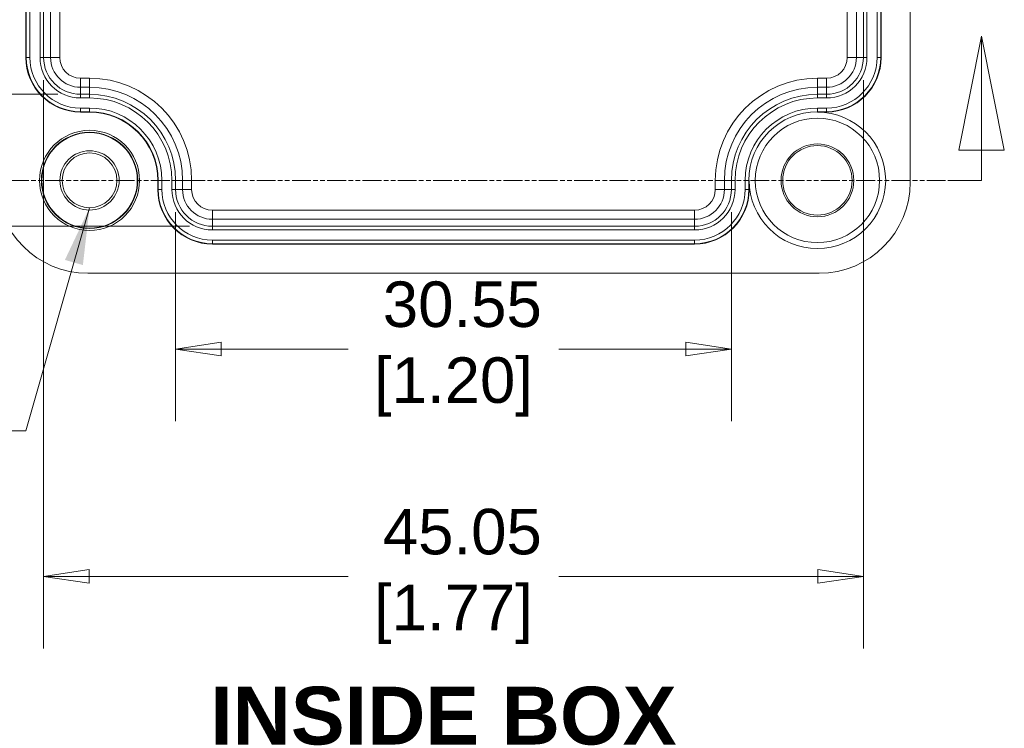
# Model space of a CAD drawing. Header units: millimetres. Extents: x 7 to 342, y 7 to 263.
# Tile 17 of 32: x 139 to 193, y 81 to 119. Entities that reach past the tile are written whole.
import ezdxf

# ---------------------------------------------------------------- set-up
doc = ezdxf.new("R2010")
doc.units = ezdxf.units.MM
doc.header["$LTSCALE"] = 1.25
doc.linetypes.add('DOUBLE_DASH_CHAIN', pattern=[1.2403, 0.6614, -0.0827, 0.1654, -0.0827, 0.1654, -0.0827])
for name, color, linetype, lineweight in [('Dimension (ANSI)', 7, 'Continuous', 9), ('Section Line (ANSI)', 7, 'DOUBLE_DASH_CHAIN', 9), ('Symbol (ANSI)', 7, 'Continuous', 9), ('Visible (ANSI)', 7, 'Continuous', 9), ('Visible Narrow (ANSI)', 7, 'Continuous', 9)]:
    doc.layers.add(name, color=color, linetype=linetype, lineweight=lineweight)
doc.styles.add('Label Text (ANSI)', font='arialbd.ttf')
doc.styles.add('Note Text (ANSI)', font='arial.ttf')
doc.dimstyles.new('Default - mm (ANSI)', dxfattribs={"dimscale": 1.25, "dimtxt": 2, "dimasz": 2, "dimexe": 3.175, "dimexo": 1, "dimgap": 0.8, "dimtad": 0, "dimtih": 1, "dimtoh": 1, "dimrnd": 1e-08, "dimzin": 4, "dimdsep": 46, "dimtxsty": 'Note Text (ANSI)', "dimblk": 'Filled-1', "dimcen": 0.09, "dimdle": 10, "dimclrd": 256, "dimclre": 256, "dimclrt": 256, "dimadec": 1, "dimazin": 0, "dimtfac": 1.524, "dimtofl": 0, "dimtmove": 0, "dimatfit": 3, "dimfxl": 0, "dimtolj": 1, "dimtzin": 0, "dimlwd": -1, "dimlwe": -1, "dimarcsym": 0})
doc.dimstyles.new('Default - mm (ANSI)$7', dxfattribs={"dimscale": 1.25, "dimtxt": 2, "dimasz": 2.5, "dimexe": 3.175, "dimexo": 1, "dimgap": 0.8, "dimtad": 0, "dimtih": 1, "dimtoh": 1, "dimrnd": 1e-08, "dimzin": 4, "dimdsep": 46, "dimtxsty": 'Note Text (ANSI)', "dimblk": 'Filled-1', "dimcen": 0.09, "dimdle": 10, "dimclrd": 256, "dimclre": 256, "dimclrt": 256, "dimadec": 1, "dimazin": 0, "dimtfac": 1.524, "dimtofl": 0, "dimtmove": 0, "dimatfit": 3, "dimfxl": 0, "dimtolj": 1, "dimtzin": 0, "dimlwd": -1, "dimlwe": -1, "dimarcsym": 0})

# ---------------------------------------------------------------- blocks, each defined once
blk = doc.blocks.new('Filled-1')
at = {"color": 0}
for p, q in [((0, 0), (-1, 0.15)), ((-1, 0.15), (-1, -0.15)), ((-1, 0), (0, 0)), ((-1, -0.15), (0, 0))]:
    blk.add_line(p, q, dxfattribs=at)
at = {"color": 0, "flags": 128}
blk.add_lwpolyline([(-1, -0.15), (0, 0), (-1, 0.15), (-1, -0.15)], dxfattribs=at)
at = {"color": 0}
blk.add_solid([(-1, -0.15), (0, 0), (-1, 0.15), (-1, -0.15)], dxfattribs=at)
blk = doc.blocks.new('*D19')
at = {"layer": 'Defpoints', "color": 0, "transparency": 16777216}
for p in [(149.686, 148.144), (121.813, 108.099), (149.686, 108.099)]:
    blk.add_point(p, dxfattribs=at)
at = {"layer": 'Dimension (ANSI)', "transparency": 16777216}
for p, q in [((148.436, 148.144), (117.844, 148.144)), ((121.813, 145.644), (121.813, 136.709)), ((121.813, 110.599), (121.813, 127.328)), ((148.436, 108.099), (117.844, 108.099))]:
    blk.add_line(p, q, dxfattribs=at)
at = {"layer": 'Dimension (ANSI)', "transparency": 16777216, "xscale": 2.5, "yscale": 2.5, "zscale": 2.5}
for p, rotation in [((121.813, 148.144), 90), ((121.813, 108.099), 270)]:
    blk.add_blockref('Filled-1', p, dxfattribs=dict(at, rotation=rotation))
at = {"layer": 'Dimension (ANSI)', "transparency": 16777216, "insert": (121.813, 132.018), "char_height": 2.5, "attachment_point": 5, "style": 'Note Text (ANSI)'}
blk.add_mtext('\\A1; 40.05\\P[1.58]', dxfattribs=at)
blk = doc.blocks.new('*D20')
at = {"layer": 'Defpoints', "color": 0, "transparency": 16777216}
for p in [(140.413, 117.371), (185.459, 117.371), (185.459, 88.871)]:
    blk.add_point(p, dxfattribs=at)
at = {"layer": 'Dimension (ANSI)', "transparency": 16777216}
for p, q in [((140.413, 116.121), (140.413, 84.903)), ((185.459, 116.121), (185.459, 84.903)), ((142.913, 88.871), (157.151, 88.871)), ((182.959, 88.871), (168.721, 88.871))]:
    blk.add_line(p, q, dxfattribs=at)
at = {"layer": 'Dimension (ANSI)', "transparency": 16777216, "xscale": 2.5, "yscale": 2.5, "zscale": 2.5, "rotation": 180}
blk.add_blockref('Filled-1', (140.413, 88.871), dxfattribs=at)
at = {"layer": 'Dimension (ANSI)', "transparency": 16777216, "xscale": 2.5, "yscale": 2.5, "zscale": 2.5}
blk.add_blockref('Filled-1', (185.459, 88.871), dxfattribs=at)
at = {"layer": 'Dimension (ANSI)', "transparency": 16777216, "insert": (162.936, 88.871), "char_height": 2.5, "attachment_point": 5, "style": 'Note Text (ANSI)'}
blk.add_mtext('\\A1; 45.05\\P[1.77]', dxfattribs=at)
blk = doc.blocks.new('*D30')
at = {"layer": 'Defpoints', "color": 0, "transparency": 16777216}
for p in [(147.663, 110.121), (178.209, 110.121), (178.209, 101.359)]:
    blk.add_point(p, dxfattribs=at)
at = {"layer": 'Dimension (ANSI)', "transparency": 16777216}
for p, q in [((147.663, 108.871), (147.663, 97.39)), ((178.209, 108.871), (178.209, 97.39)), ((150.163, 101.359), (157.151, 101.359)), ((175.709, 101.359), (168.721, 101.359))]:
    blk.add_line(p, q, dxfattribs=at)
at = {"layer": 'Dimension (ANSI)', "transparency": 16777216, "xscale": 2.5, "yscale": 2.5, "zscale": 2.5, "rotation": 180}
blk.add_blockref('Filled-1', (147.663, 101.359), dxfattribs=at)
at = {"layer": 'Dimension (ANSI)', "transparency": 16777216, "xscale": 2.5, "yscale": 2.5, "zscale": 2.5}
blk.add_blockref('Filled-1', (178.209, 101.359), dxfattribs=at)
at = {"layer": 'Dimension (ANSI)', "transparency": 16777216, "insert": (162.936, 101.359), "char_height": 2.5, "attachment_point": 5, "style": 'Note Text (ANSI)'}
blk.add_mtext('\\A1; 30.55\\P[1.20]', dxfattribs=at)
blk = doc.blocks.new('*D31')
at = {"layer": 'Defpoints', "color": 0, "transparency": 16777216}
for p in [(132.762, 140.51), (142.436, 140.51), (142.436, 115.349)]:
    blk.add_point(p, dxfattribs=at)
at = {"layer": 'Dimension (ANSI)', "transparency": 16777216}
for p, q in [((141.186, 140.51), (128.793, 140.51)), ((132.762, 138.01), (132.762, 136.707)), ((132.762, 117.849), (132.762, 127.326)), ((141.186, 115.349), (128.793, 115.349))]:
    blk.add_line(p, q, dxfattribs=at)
at = {"layer": 'Dimension (ANSI)', "transparency": 16777216, "xscale": 2.5, "yscale": 2.5, "zscale": 2.5}
for p, rotation in [((132.762, 140.51), 90), ((132.762, 115.349), 270)]:
    blk.add_blockref('Filled-1', p, dxfattribs=dict(at, rotation=rotation))
at = {"layer": 'Dimension (ANSI)', "transparency": 16777216, "insert": (132.762, 132.016), "char_height": 2.5, "attachment_point": 5, "style": 'Note Text (ANSI)'}
blk.add_mtext('\\A1; 25.16\\P[.99]', dxfattribs=at)
blk = doc.blocks.new('2dTransSection2')
at = {"layer": 'Section Line (ANSI)', "linetype": 'Continuous'}
for p, q in [((153.565, 94.83), (152.565, 89.83)), ((153.565, 89.83), (153.565, 94.83)), ((154.565, 89.83), (153.565, 94.83)), ((152.565, 89.83), (154.565, 89.83)), ((153.565, 88.497), (153.565, 89.83)), ((152.245, 88.497), (153.565, 88.497))]:
    blk.add_line(p, q, dxfattribs=at)
at = {"layer": 'Section Line (ANSI)', "linetype": 'DOUBLE_DASH_CHAIN'}
blk.add_line((101.544, 88.497), (153.565, 88.497), dxfattribs=at)
at = {"layer": 'Section Line (ANSI)', "linetype": 'Continuous', "flags": 128}
blk.add_lwpolyline([(154.565, 89.83), (153.565, 94.83), (152.565, 89.83), (154.565, 89.83)], dxfattribs=at)
at = {"layer": 'Section Line (ANSI)'}
blk.add_solid([(154.565, 89.83), (153.565, 94.83), (152.565, 89.83), (154.565, 89.83)], dxfattribs=at)

msp = doc.modelspace()

# ---------------------------------------------------------------- linework, layer by layer
at = {"layer": 'Visible (ANSI)'}
for p, q in [((188.036, 110.5198), (188.036, 145.7232)), ((139.436, 138.8715), (139.436, 117.3715)), ((186.436, 117.3715), (186.436, 138.8715)), ((142.436, 114.3715), (142.936, 114.3715)), ((182.936, 114.3715), (183.436, 114.3715)), ((146.686, 110.6215), (146.686, 110.1215)), ((179.186, 110.1215), (179.186, 110.6215)), ((149.686, 107.1215), (176.186, 107.1215)), ((142.8343, 105.5215), (183.0377, 105.5215))]:
    msp.add_line(p, q, dxfattribs=at)
for centre, radius in [((182.936, 110.6215), 3.4184), ((142.936, 110.6215), 2.75), ((142.936, 110.6215), 2.6453), ((142.936, 110.6215), 2.6253), ((182.936, 110.6215), 2), ((142.936, 110.6215), 1.6279), ((142.936, 110.6215), 1.5056), ((182.936, 110.6215), 1.9092)]:
    msp.add_circle(centre, radius, dxfattribs=at)
for centre, radius, start, end in [((142.436, 117.3715), 3, 180, 270), ((183.436, 117.3715), 3, 270, 0), ((142.936, 110.6215), 3.75, 0, 90), ((182.936, 110.6215), 3.75, 180, 90), ((149.686, 110.1215), 3, 180, 270), ((176.186, 110.1215), 3, 270, 0)]:
    msp.add_arc(centre, radius, start, end, dxfattribs=at)
for centre, major_axis in [((142.8377, 110.5232), (-3.538, -3.538)), ((183.0343, 110.5232), (3.538, -3.538))]:
    msp.add_ellipse(centre, major_axis=major_axis, ratio=0.999315, start_param=5.4981298, end_param=7.0682409, dxfattribs=at)
at = {"layer": 'Visible Narrow (ANSI)'}
for p, q in [((139.4587, 117.3715), (139.4587, 138.8715)), ((139.6587, 138.8715), (139.6587, 117.3715)), ((140.2132, 117.3715), (140.2132, 138.8715)), ((140.4132, 138.8715), (140.4132, 117.3715)), ((140.7974, 117.3715), (140.7974, 138.8715)), ((141.2974, 138.8715), (141.2974, 117.3715)), ((185.4587, 117.3715), (185.4587, 138.8715)), ((185.6587, 138.8715), (185.6587, 117.3715)), ((186.2132, 117.3715), (186.2132, 138.8715)), ((186.4132, 138.8715), (186.4132, 117.3715)), ((184.5746, 117.3715), (184.5746, 133.2386)), ((185.0745, 133.4386), (185.0745, 117.3715)), ((139.4587, 117.3715), (139.436, 117.3715)), ((139.6587, 117.3715), (139.4587, 117.3715)), ((140.4132, 117.3715), (140.2132, 117.3715)), ((140.7974, 117.3715), (140.4132, 117.3715)), ((140.7974, 117.3715), (141.2974, 117.3715)), ((184.5746, 117.3715), (185.0745, 117.3715)), ((185.0745, 117.3715), (185.4587, 117.3715)), ((185.6587, 117.3715), (185.4587, 117.3715)), ((186.4132, 117.3715), (186.2132, 117.3715)), ((186.4132, 117.3715), (186.436, 117.3715)), ((142.436, 116.2329), (142.936, 116.2329)), ((142.436, 115.733), (142.436, 116.2329)), ((142.936, 116.2329), (142.936, 115.733)), ((182.936, 116.2329), (183.436, 116.2329)), ((182.936, 116.2329), (182.936, 115.733)), ((183.436, 116.2329), (183.436, 115.733)), ((142.436, 115.733), (142.436, 115.3487)), ((142.936, 115.733), (142.436, 115.733)), ((142.436, 115.3487), (142.936, 115.3487)), ((142.436, 115.3487), (142.436, 115.1488)), ((142.936, 115.733), (142.936, 115.3487)), ((142.936, 115.3487), (142.936, 115.1488)), ((182.936, 115.733), (182.936, 115.3487)), ((183.436, 115.733), (182.936, 115.733)), ((182.936, 115.3487), (183.436, 115.3487)), ((182.936, 115.1488), (182.936, 115.3487)), ((183.436, 115.733), (183.436, 115.3487)), ((183.436, 115.1488), (183.436, 115.3487)), ((142.936, 115.1488), (142.436, 115.1488)), ((183.436, 115.1488), (182.936, 115.1488)), ((142.436, 114.5942), (142.936, 114.5942)), ((142.436, 114.5942), (142.436, 114.3942)), ((142.436, 114.3942), (142.436, 114.3715)), ((142.936, 114.3942), (142.436, 114.3942)), ((142.936, 114.3942), (142.936, 114.5942)), ((142.936, 114.3942), (142.936, 114.3715)), ((182.936, 114.5942), (183.436, 114.5942)), ((182.936, 114.3942), (182.936, 114.5942)), ((182.936, 114.3942), (182.936, 114.3715)), ((183.436, 114.3942), (182.936, 114.3942)), ((183.436, 114.3942), (183.436, 114.5942)), ((183.436, 114.3942), (183.436, 114.3715)), ((146.7087, 110.6215), (146.686, 110.6215)), ((146.7087, 110.1215), (146.7087, 110.6215)), ((146.7087, 110.6215), (146.9087, 110.6215)), ((146.9087, 110.6215), (146.9087, 110.1215)), ((147.4632, 110.1215), (147.4632, 110.6215)), ((147.6632, 110.6215), (147.4632, 110.6215)), ((148.0474, 110.6215), (147.6632, 110.6215)), ((147.6632, 110.6215), (147.6632, 110.1215)), ((148.0474, 110.1215), (148.0474, 110.6215)), ((148.5474, 110.6215), (148.0474, 110.6215)), ((148.5474, 110.6215), (148.5474, 110.1215)), ((177.3246, 110.1215), (177.3246, 110.6215)), ((177.3246, 110.6215), (177.8245, 110.6215)), ((177.8245, 110.6215), (178.2087, 110.6215)), ((177.8245, 110.6215), (177.8245, 110.1215)), ((178.2087, 110.1215), (178.2087, 110.6215)), ((178.4087, 110.6215), (178.2087, 110.6215)), ((178.4087, 110.6215), (178.4087, 110.1215)), ((178.9632, 110.1215), (178.9632, 110.6215)), ((179.1632, 110.6215), (178.9632, 110.6215)), ((179.1632, 110.6215), (179.186, 110.6215)), ((179.1632, 110.6215), (179.1632, 110.1215)), ((146.7087, 110.1215), (146.686, 110.1215)), ((146.7087, 110.1215), (146.9087, 110.1215)), ((147.6632, 110.1215), (147.4632, 110.1215)), ((148.0474, 110.1215), (147.6632, 110.1215)), ((148.5474, 110.1215), (148.0474, 110.1215)), ((177.3246, 110.1215), (177.8245, 110.1215)), ((177.8245, 110.1215), (178.2087, 110.1215)), ((178.4087, 110.1215), (178.2087, 110.1215)), ((179.1632, 110.1215), (178.9632, 110.1215)), ((179.1632, 110.1215), (179.186, 110.1215)), ((149.686, 108.9829), (176.186, 108.9829)), ((149.686, 108.9829), (149.686, 108.483)), ((176.186, 108.9829), (176.186, 108.483)), ((149.686, 108.483), (149.686, 108.0987)), ((176.186, 108.483), (149.686, 108.483)), ((176.186, 108.483), (176.186, 108.0987)), ((149.686, 108.0987), (176.186, 108.0987)), ((149.686, 107.8988), (149.686, 108.0987)), ((176.186, 107.8988), (149.686, 107.8988)), ((176.186, 107.8988), (176.186, 108.0987)), ((149.686, 107.3442), (176.186, 107.3442)), ((149.686, 107.1442), (149.686, 107.3442)), ((149.686, 107.1442), (149.686, 107.1215)), ((176.186, 107.1442), (149.686, 107.1442)), ((176.186, 107.1442), (176.186, 107.3442)), ((176.186, 107.1442), (176.186, 107.1215))]:
    msp.add_line(p, q, dxfattribs=at)
for centre, radius, start, end in [((142.436, 117.3715), 2.9772, 180, 270), ((142.436, 117.3715), 2.7773, 180, 270), ((142.436, 117.3715), 2.2227, 180, 270), ((142.436, 117.3715), 2.0228, 180, 270), ((142.436, 117.3715), 1.6385, 180, 270), ((142.436, 117.3715), 1.1386, 180, 270), ((183.436, 117.3715), 1.1386, 270, 0), ((183.436, 117.3715), 2.0228, 270, 0), ((183.436, 117.3715), 1.6385, 270, 0), ((183.436, 117.3715), 2.7773, 270, 0), ((183.436, 117.3715), 2.2227, 270, 0), ((183.436, 117.3715), 2.9772, 270, 0), ((142.936, 110.6215), 5.6114, 0, 90), ((182.936, 110.6215), 5.6114, 90, 180), ((142.936, 110.6215), 5.1115, 0, 90), ((142.936, 110.6215), 4.7272, 0, 90), ((182.936, 110.6215), 5.1115, 90, 180), ((182.936, 110.6215), 4.7272, 90, 180), ((142.936, 110.6215), 4.5273, 0, 90), ((182.936, 110.6215), 4.5273, 90, 180), ((142.936, 110.6215), 3.9727, 0, 90), ((142.936, 110.6215), 3.7728, 0, 90), ((182.936, 110.6215), 3.9727, 90, 180), ((182.936, 110.6215), 3.7728, 90, 180), ((149.686, 110.1215), 2.9772, 180, 270), ((149.686, 110.1215), 2.7773, 180, 270), ((149.686, 110.1215), 2.2227, 180, 270), ((149.686, 110.1215), 2.0228, 180, 270), ((149.686, 110.1215), 1.6385, 180, 270), ((149.686, 110.1215), 1.1386, 180, 270), ((176.186, 110.1215), 1.1386, 270, 0), ((176.186, 110.1215), 2.0228, 270, 0), ((176.186, 110.1215), 1.6385, 270, 0), ((176.186, 110.1215), 2.7773, 270, 0), ((176.186, 110.1215), 2.2227, 270, 0), ((176.186, 110.1215), 2.9772, 270, 0)]:
    msp.add_arc(centre, radius, start, end, dxfattribs=at)

# ---------------------------------------------------------------- block references
at = {"layer": 'Section Line (ANSI)', "xscale": 1.25, "yscale": 1.25, "zscale": 1.25}
msp.add_blockref('2dTransSection2', (0, 0), dxfattribs=at)

# ---------------------------------------------------------------- texts
at = {"layer": 'Symbol (ANSI)', "insert": (149.5643, 79.5925), "char_height": 3.175, "attachment_point": 7, "line_spacing_factor": 0.25, "style": 'Label Text (ANSI)'}
msp.add_mtext('INSIDE BOX', dxfattribs=at)

# ---------------------------------------------------------------- dimensions: what is measured, and where the dimension line sits
at = {"layer": 'Dimension (ANSI)'}
for base, p1, p2, angle, text, override, picture, middle in [((121.8127, 108.0987), (149.686, 148.1442), (149.686, 108.0987), 90, ' <>\\X[1.58]', {"dimgap": 0.8, "dimdec": 2, "dimpost": '\\X', "dimtol": 0, "dimlim": 0, "dimtp": 0, "dimtm": 0, "dimtdec": 2, "dimatfit": 1}, '*D19', (121.8127, 132.0182)), ((132.7622, 140.51), (142.436, 115.3487), (142.436, 140.51), 270, ' <>\\X[.99]', {"dimgap": 0.8, "dimdec": 2, "dimpost": '\\X', "dimtol": 0, "dimlim": 0, "dimtp": 0, "dimtm": 0, "dimtdec": 2, "dimatfit": 1}, '*D31', (132.7622, 132.0164)), ((185.4587, 88.8715), (140.4132, 117.3715), (185.4587, 117.3715), 180, ' <>\\X[1.77]', {"dimgap": 0.8, "dimtih": 0, "dimtoh": 0, "dimdec": 2, "dimpost": '\\X', "dimtol": 0, "dimlim": 0, "dimtp": 0, "dimtm": 0, "dimtdec": 2, "dimatfit": 1}, '*D20', (162.936, 88.8715)), ((178.2087, 101.3592), (147.6632, 110.1215), (178.2087, 110.1215), 180, ' <>\\X[1.20]', {"dimgap": 0.8, "dimtih": 0, "dimtoh": 0, "dimdec": 2, "dimpost": '\\X', "dimtol": 0, "dimlim": 0, "dimtp": 0, "dimtm": 0, "dimtdec": 2, "dimatfit": 1}, '*D30', (162.936, 101.3592))]:
    dim = msp.add_linear_dim(base=base, p1=p1, p2=p2, angle=angle, text=text, dimstyle='Default - mm (ANSI)', override=override, dxfattribs=at)
    dim.commit()
    dim.dimension.update_dxf_attribs({"geometry": picture, "text_midpoint": middle, "dimtype": 160})

# ---------------------------------------------------------------- leaders
at = {"layer": 'Symbol (ANSI)', "annotation_type": 0, "has_hookline": 1, "hookline_direction": 1, "text_width": 30.1177}
msp.add_leader([(142.936, 109.1159), (139.4284, 96.8597), (136.3034, 96.8597)], dimstyle='Default - mm (ANSI)$7', override={"dimtad": 0}, dxfattribs=at)

doc.saveas('drawing.dxf')
